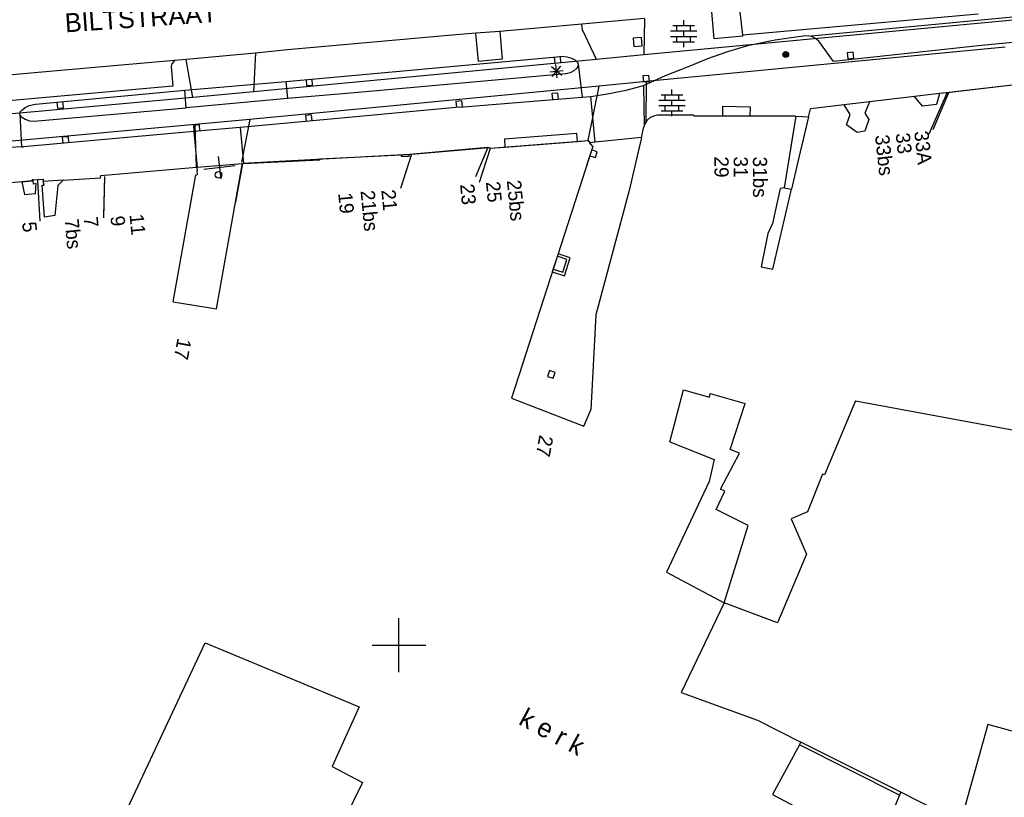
# Model space of a CAD drawing. Header units: millimetres. Extents: x 135944 to 142000, y 454200 to 456692.
# Tile 133 of 153: x 137172 to 137245, y 456289 to 456347. Entities that reach past the tile are written whole.
import ezdxf
from ezdxf.enums import TextEntityAlignment as Align

# ---------------------------------------------------------------- set-up
doc = ezdxf.new("R2010")
doc.units = ezdxf.units.MM
for name, color, linetype in [('TotaalGBKN2013_Bistad', 251, 'Continuous'), ('TotaalGBKN2013X$0$DELETE-LEVEL', 251, 'Continuous'), ('TotaalGBKN2013X$0$Xref', 251, 'Continuous')]:
    doc.layers.add(name, color=color, linetype=linetype)
doc.styles.add('TotaalGBKN2013X$0$GBKN binnenstad 2009$0$Standard', font='txt')

# ---------------------------------------------------------------- blocks, each defined once
blk = doc.blocks.new('TotaalGBKN2013X$0$GBKN binnenstad 2009')
at = {"layer": 'TotaalGBKN2013_Bistad'}
for p, q in [((137256626, 456347699), (137239616, 456346133)), ((137239616, 456346133), (137230640, 456345270)), ((137218025, 456345191), (137217407, 456345137)), ((137217407, 456345137), (137217461, 456344519)), ((137218079, 456344573), (137218025, 456345191)), ((137226252, 456344670), (137227957, 456345000)), ((137227957, 456345000), (137229676, 456345251)), ((137229676, 456345251), (137229891, 456345277)), ((137229891, 456345277), (137230211, 456345327)), ((137230211, 456345327), (137230533, 456345298)), ((137230533, 456345298), (137230640, 456345270)), ((137230684, 456345255), (137230640, 456345270)), ((137230976, 456345111), (137230684, 456345255)), ((137231223, 456344900), (137230976, 456345111)), ((137253122, 456345547), (137243315, 456344591)), ((137217461, 456344519), (137218079, 456344573)), ((137224439, 456344139), (137225939, 456344587)), ((137225939, 456344587), (137226252, 456344670)), ((137231412, 456344635), (137231223, 456344900)), ((137232307, 456343388), (137231412, 456344635)), ((137243315, 456344591), (137232307, 456343388)), ((137191584, 456341914), (137211747, 456343739)), ((137211551, 456343730), (137211592, 456343282)), ((137211747, 456343739), (137212114, 456343788)), ((137212041, 456343324), (137211999, 456343772)), ((137212114, 456343788), (137212483, 456343757)), ((137212483, 456343757), (137212837, 456343648)), ((137212837, 456343648), (137213124, 456343490)), ((137213124, 456343490), (137213251, 456343371)), ((137221518, 456343016), (137222964, 456343615)), ((137222964, 456343615), (137224439, 456344139)), ((137233779, 456344086), (137233331, 456344044)), ((137233331, 456344044), (137233373, 456343596)), ((137233373, 456343596), (137233821, 456343638)), ((137233821, 456343638), (137233779, 456344086)), ((137212107, 456342353), (137211337, 456342993)), ((137211402, 456342288), (137212042, 456343058)), ((137211592, 456343282), (137212041, 456343324)), ((137211768, 456342175), (137211676, 456343171)), ((137213219, 456342902), (137213000, 456342697)), ((137213297, 456343037), (137213219, 456342902)), ((137213251, 456343371), (137213313, 456343208)), ((137213315, 456343191), (137213297, 456343037)), ((137213313, 456343208), (137213315, 456343191)), ((137213315, 456343191), (137213618, 456340745)), ((137219826, 456342347), (137221518, 456343016)), ((137193095, 456342051), (137193136, 456341603)), ((137193585, 456341645), (137193543, 456342093)), ((137212386, 456342487), (137196701, 456341069)), ((137211224, 456342627), (137212220, 456342719)), ((137212441, 456342490), (137212386, 456342487)), ((137212734, 456342556), (137212441, 456342490)), ((137213000, 456342697), (137212734, 456342556)), ((137218576, 456342366), (137218128, 456342324)), ((137218128, 456342324), (137218170, 456341876)), ((137218176, 456341605), (137219826, 456342347)), ((137218618, 456341918), (137218576, 456342366)), ((137184085, 456341265), (137191584, 456341914)), ((137191584, 456341914), (137191712, 456340644)), ((137193136, 456341603), (137193585, 456341645)), ((137215635, 456341009), (137216990, 456341290)), ((137216990, 456341290), (137218176, 456341605)), ((137218170, 456341876), (137218618, 456341918)), ((137218176, 456341605), (137218225, 456338604)), ((137248421, 456341981), (137240880, 456341092)), ((137172989, 456340215), (137184085, 456341265)), ((137184191, 456339964), (137184085, 456341265)), ((137191712, 456340644), (137184191, 456339964)), ((137196701, 456341069), (137191712, 456340644)), ((137204491, 456340001), (137213618, 456340745)), ((137211812, 456341051), (137211363, 456341009)), ((137211363, 456341009), (137211405, 456340561)), ((137211853, 456340603), (137211812, 456341051)), ((137213618, 456340745), (137214266, 456340806)), ((137214266, 456340806), (137215635, 456341009)), ((137214586, 456337397), (137214266, 456340806)), ((137238324, 456340791), (137234989, 456340398)), ((137240180, 456341009), (137238324, 456340791)), ((137238924, 456340070), (137238324, 456340791)), ((137239726, 456338335), (137240882, 456341103)), ((137240180, 456341009), (137239969, 456340191)), ((137240880, 456341092), (137240180, 456341009)), ((137171951, 456339764), (137172216, 456339982)), ((137172216, 456339982), (137172524, 456340132)), ((137172524, 456340132), (137172859, 456340207)), ((137172859, 456340207), (137172989, 456340215)), ((137173157, 456338985), (137184191, 456339964)), ((137174579, 456340365), (137174620, 456339917)), ((137174620, 456339917), (137175069, 456339959)), ((137175069, 456339959), (137175027, 456340407)), ((137204491, 456340001), (137193321, 456338961)), ((137204675, 456340467), (137204227, 456340425)), ((137204227, 456340425), (137204269, 456339977)), ((137204717, 456340019), (137204675, 456340467)), ((137224070, 456339334), (137224080, 456340080)), ((137224080, 456340080), (137226110, 456340030)), ((137226110, 456340030), (137226090, 456339338)), ((137230446, 456339276), (137230591, 456339879)), ((137233106, 456340176), (137230591, 456339879)), ((137234989, 456340398), (137233106, 456340176)), ((137233548, 456339458), (137233106, 456340176)), ((137234989, 456340398), (137234644, 456339560)), ((137239969, 456340191), (137238924, 456340070)), ((137171811, 456339487), (137171853, 456339655)), ((137171811, 456339487), (137171951, 456337052)), ((137171811, 456339487), (137171843, 456339376)), ((137171843, 456339376), (137171908, 456339282)), ((137171853, 456339655), (137171951, 456339764)), ((137171908, 456339282), (137172207, 456339099)), ((137172207, 456339099), (137172539, 456338988)), ((137193507, 456339427), (137193059, 456339386)), ((137193059, 456339386), (137193100, 456338938)), ((137193548, 456338978), (137193507, 456339427)), ((137218658, 456339208), (137218439, 456339007)), ((137218922, 456339342), (137218658, 456339208)), ((137219213, 456339402), (137218922, 456339342)), ((137221887, 456339399), (137219213, 456339402)), ((137221912, 456339329), (137221887, 456339399)), ((137229502, 456339345), (137221912, 456339329)), ((137229502, 456339345), (137228635, 456334003)), ((137229502, 456339345), (137230446, 456339276)), ((137230446, 456339276), (137229699, 456336162)), ((137233270, 456338686), (137233548, 456339458)), ((137234644, 456339560), (137234941, 456339075)), ((137172539, 456338988), (137172888, 456338956)), ((137172888, 456338956), (137173157, 456338985)), ((137185166, 456338685), (137184718, 456338645)), ((137184718, 456338645), (137184758, 456338197)), ((137188208, 456338503), (137184751, 456338194)), ((137185206, 456338237), (137185166, 456338685)), ((137193321, 456338961), (137188208, 456338503)), ((137188208, 456338503), (137188444, 456335824)), ((137218025, 456337738), (137218212, 456338553)), ((137218225, 456338604), (137218212, 456338553)), ((137218281, 456338756), (137218225, 456338604)), ((137218439, 456339007), (137218281, 456338756)), ((137234067, 456338118), (137233270, 456338686)), ((137234941, 456339075), (137234625, 456338226)), ((137184751, 456338194), (137172091, 456337061)), ((137175426, 456337805), (137174978, 456337765)), ((137174978, 456337765), (137175018, 456337317)), ((137175466, 456337357), (137175426, 456337805)), ((137184751, 456338194), (137184994, 456335516)), ((137218025, 456337738), (137214586, 456337397)), ((137218025, 456337738), (137217121, 456333805)), ((137234625, 456338226), (137234067, 456338118)), ((137171951, 456337052), (137171120, 456336999)), ((137171951, 456337052), (137172091, 456337061)), ((137200930, 456336500), (137206717, 456337008)), ((137206784, 456336930), (137205966, 456334390)), ((137206717, 456337008), (137206752, 456336943)), ((137206752, 456336943), (137206783, 456336945)), ((137206783, 456336945), (137214065, 456337518)), ((137214403, 456337085), (137208363, 456318366)), ((137214065, 456337518), (137214190, 456337358)), ((137214586, 456337397), (137214190, 456337358)), ((137214403, 456337085), (137214190, 456337358)), ((137186568, 456336331), (137186772, 456334679)), ((137194120, 456336160), (137200159, 456336464)), ((137200930, 456336500), (137200112, 456333960)), ((137200159, 456336464), (137200174, 456336354)), ((137200174, 456336354), (137200773, 456336353)), ((137200773, 456336353), (137200788, 456336488)), ((137200788, 456336488), (137200930, 456336500)), ((137214182, 456336395), (137214611, 456336258)), ((137214748, 456336687), (137214319, 456336823)), ((137214611, 456336258), (137214748, 456336687)), ((137178124, 456334956), (137184943, 456335537)), ((137184943, 456335537), (137184980, 456335540)), ((137184982, 456335515), (137184943, 456335537)), ((137184980, 456335540), (137184982, 456335515)), ((137184994, 456335516), (137184982, 456335515)), ((137184982, 456335515), (137185002, 456335299)), ((137188363, 456335780), (137184994, 456335516)), ((137187834, 456335649), (137185506, 456335361)), ((137186450, 456325010), (137188350, 456335706)), ((137188350, 456335706), (137188363, 456335780)), ((137188363, 456335780), (137188370, 456335820)), ((137188444, 456335824), (137188370, 456335820)), ((137188444, 456335824), (137194120, 456336075)), ((137194120, 456336075), (137194120, 456336160)), ((137229699, 456336162), (137229175, 456333896)), ((137175052, 456334566), (137177823, 456334754)), ((137177823, 456334754), (137177838, 456334932)), ((137177838, 456334932), (137178124, 456334956)), ((137178114, 456334859), (137178031, 456331784)), ((137183220, 456325530), (137184900, 456334960)), ((137184900, 456334960), (137185030, 456335000)), ((137185030, 456335000), (137185002, 456335299)), ((137171970, 456334455), (137169946, 456334256)), ((137171970, 456334455), (137172748, 456334532)), ((137171970, 456334455), (137172157, 456333516)), ((137172728, 456334602), (137172822, 456334606)), ((137172748, 456334532), (137172728, 456334602)), ((137172822, 456334606), (137173124, 456334620)), ((137172838, 456334269), (137172822, 456334606)), ((137173029, 456334340), (137172838, 456334269)), ((137172978, 456333586), (137173029, 456334340)), ((137173124, 456334620), (137173558, 456334640)), ((137173128, 456334556), (137173303, 456331516)), ((137173474, 456334193), (137173621, 456334212)), ((137173653, 456331829), (137173474, 456334193)), ((137173558, 456334640), (137173565, 456334466)), ((137175052, 456334566), (137173565, 456334466)), ((137173621, 456334212), (137173565, 456334466)), ((137174633, 456334180), (137174423, 456331950)), ((137175052, 456334566), (137174633, 456334180)), ((137228635, 456334003), (137228330, 456333949)), ((137228635, 456334003), (137229175, 456333896)), ((137172157, 456333516), (137172978, 456333586)), ((137217121, 456333805), (137214640, 456324558)), ((137228330, 456333949), (137227773, 456331360)), ((137227799, 456327951), (137229175, 456333896)), ((137174423, 456331950), (137173653, 456331829)), ((137227773, 456331360), (137227416, 456330618)), ((137227416, 456330618), (137226916, 456328124)), ((137212487, 456328686), (137211772, 456328915)), ((137212178, 456327728), (137212487, 456328686)), ((137226916, 456328124), (137227799, 456327951)), ((137211463, 456327957), (137212178, 456327728)), ((137183220, 456325530), (137186450, 456325010)), ((137214640, 456324558), (137214275, 456317500)), ((137211186, 456320416), (137211048, 456319988)), ((137211614, 456320278), (137211186, 456320416)), ((137211476, 456319850), (137211614, 456320278)), ((137211048, 456319988), (137211476, 456319850)), ((137220129, 456315131), (137221163, 456318997)), ((137221163, 456318997), (137223077, 456318452)), ((137223077, 456318452), (137223149, 456318704)), ((137223149, 456318704), (137225733, 456317969)), ((137208363, 456318366), (137213743, 456316280)), ((137224633, 456314550), (137225733, 456317969)), ((137233948, 456318175), (137231645, 456312664)), ((137233948, 456318175), (137248081, 456315563)), ((137213743, 456316280), (137214275, 456317500)), ((137220129, 456315131), (137223425, 456313817)), ((137223911, 456311613), (137225313, 456314282)), ((137225313, 456314282), (137224633, 456314550)), ((137223425, 456313817), (137223073, 456312173)), ((137223073, 456312173), (137219886, 456305438)), ((137231499, 456312721), (137230383, 456309905)), ((137231645, 456312664), (137231499, 456312721)), ((137223572, 456310084), (137224228, 456311460)), ((137224228, 456311460), (137223911, 456311613)), ((137225958, 456308902), (137223572, 456310084)), ((137230383, 456309905), (137229167, 456309385)), ((137229167, 456309385), (137230308, 456306756)), ((137224177, 456303138), (137225958, 456308902)), ((137230308, 456306756), (137228146, 456301650)), ((137219886, 456305438), (137224177, 456303138)), ((137224177, 456303138), (137220971, 456296479)), ((137228146, 456301650), (137224177, 456303138)), ((137200000, 456300000), (137200000, 456302000)), ((137179502, 456287157), (137185598, 456300182)), ((137185598, 456300182), (137197041, 456295423)), ((137198000, 456300000), (137200000, 456300000)), ((137200000, 456300000), (137202000, 456300000)), ((137200000, 456298000), (137200000, 456300000)), ((137220971, 456296479), (137226648, 456294429)), ((137197041, 456295423), (137195039, 456290971)), ((137226648, 456294429), (137229889, 456292800)), ((137243785, 456294109), (137241734, 456286826)), ((137246747, 456293293), (137243785, 456294109)), ((137229773, 456292586), (137227776, 456288903)), ((137229773, 456292586), (137229889, 456292800)), ((137237207, 456288852), (137229773, 456292586)), ((137237302, 456289076), (137229889, 456292800)), ((137195039, 456290971), (137197290, 456289788)), ((137197290, 456289788), (137195699, 456286558)), ((137227776, 456288903), (137229819, 456287817)), ((137237207, 456288852), (137234007, 456281287)), ((137237302, 456289076), (137237207, 456288852)), ((137241734, 456286826), (137237302, 456289076))]:
    blk.add_line(p, q, dxfattribs=at)
for centre, radius in [((137228754, 456343928), 215), ((137228754, 456343928), 155), ((137228754, 456343928), 95), ((137228754, 456343928), 35), ((137186590, 456334968), 250)]:
    blk.add_circle(centre, radius, dxfattribs=at)
blk.add_3dface([(137211833, 456329105), (137211401, 456327766), (137212306, 456327474), (137212738, 456328813)], dxfattribs=at)
at = {"layer": 'TotaalGBKN2013_Bistad', "style": 'TotaalGBKN2013X$0$GBKN binnenstad 2009$0$Standard'}
blk.add_text('BILTSTRAAT', height=1400, rotation=3.9974, dxfattribs=at).set_placement((137175216, 456345561))
for s, rotation, p in [('33bs', 276.2579, (137235910.9, 456337958.4)), ('33', 276.2579, (137237443.9, 456338095.4)), ('33A', 276.2579, (137238828.9, 456338240.4)), ('29', 270.1314, (137223982, 456336339.2)), ('31', 270.1314, (137225412, 456336336.2)), ('31bs', 270.1314, (137226842, 456336332.2)), ('23', 275.4107, (137205067.7, 456334307.7)), ('25', 275.3987, (137206989.7, 456334487.6)), ('25bs', 275.4107, (137208547.7, 456334590.7)), ('19', 275.4107, (137196006.7, 456333647.7)), ('21bs', 275.4107, (137197668.7, 456333825.7)), ('21', 275.4107, (137199214.7, 456333877.7)), ('7', 275.4107, (137177082.7, 456331858.7)), ('9', 275.3987, (137179073.7, 456331926.6)), ('11', 275.4107, (137180496.7, 456332060.7)), ('5', 275.4107, (137172512.7, 456331487.7)), ('7bs', 275.4107, (137175660.7, 456331723.7))]:
    blk.add_text(s, height=1054, rotation=rotation, dxfattribs=at).set_placement(p, align=Align.MIDDLE_LEFT)
for s, p in [('17', (137183782.1, 456321244.4)), ('27', (137210683.7, 456314034.8))]:
    blk.add_text(s, height=1054, rotation=259.4479, dxfattribs=at).set_placement(p, align=Align.MIDDLE_RIGHT)
blk.add_text('k e r k', height=1400, rotation=331.798372, dxfattribs=at).set_placement((137211407.9, 456293592.9), align=Align.MIDDLE)

msp = doc.modelspace()

# ---------------------------------------------------------------- linework, layer by layer
at = {"layer": 'TotaalGBKN2013X$0$DELETE-LEVEL'}
for p, q in [((137271.238, 456348.83), (137244.874, 456346.399)), ((137218.245, 456346.599), (137213.601, 456346.186)), ((137218.245, 456346.599), (137218.211, 456343.902)), ((137221.167, 456346.067), (137221.167, 456346.467)), ((137223.443, 456345.073), (137223.267, 456347.084)), ((137225.556, 456345.353), (137225.366, 456347.081)), ((137243.06, 456346.917), (137225.556, 456345.353)), ((137213.601, 456346.186), (137207.502, 456345.639)), ((137213.641, 456345.762), (137213.601, 456346.186)), ((137214.694, 456343.542), (137213.641, 456345.762)), ((137244.874, 456346.399), (137218.211, 456343.902)), ((137220.367, 456346.067), (137221.967, 456346.067)), ((137220.667, 456345.667), (137220.667, 456346.067)), ((137221.667, 456345.667), (137221.667, 456346.067)), ((137204.219, 456345.391), (137191.716, 456344.254)), ((137205.71, 456345.494), (137204.219, 456345.391)), ((137207.502, 456345.639), (137205.71, 456345.494)), ((137205.919, 456343.399), (137205.71, 456345.494)), ((137207.502, 456345.639), (137207.666, 456343.564)), ((137220.187, 456345.667), (137222.147, 456345.667)), ((137220.187, 456345.267), (137222.147, 456345.267)), ((137220.667, 456344.867), (137220.667, 456345.267)), ((137221.167, 456345.267), (137221.167, 456345.667)), ((137221.667, 456344.867), (137221.667, 456345.267)), ((137225.563, 456345.285), (137223.443, 456345.073)), ((137225.563, 456345.285), (137225.556, 456345.353)), ((137191.716, 456344.254), (137189.343, 456344.019)), ((137245.072, 456344.456), (137218.391, 456341.9)), ((137220.367, 456344.867), (137221.967, 456344.867)), ((137221.167, 456344.467), (137221.167, 456344.867)), ((137184.175, 456343.552), (137183.311, 456343.477)), ((137189.343, 456344.019), (137184.175, 456343.552)), ((137184.69, 456340.712), (137184.175, 456343.552)), ((137189.343, 456344.019), (137189.2, 456341.139)), ((137214.694, 456343.542), (137189.2, 456341.139)), ((137207.666, 456343.564), (137205.919, 456343.399)), ((137218.211, 456343.902), (137214.694, 456343.542)), ((137183.311, 456343.477), (137174.306, 456342.672)), ((137183.122, 456343.227), (137183.071, 456343.024)), ((137183.071, 456343.024), (137183.191, 456341.577)), ((137183.311, 456343.477), (137183.122, 456343.227)), ((137174.306, 456342.672), (137165.223, 456341.863)), ((137183.191, 456341.577), (137165.673, 456340.008)), ((137214.876, 456341.564), (137188.916, 456339.075)), ((137214.065, 456337.518), (137214.876, 456341.564)), ((137218.391, 456341.9), (137214.876, 456341.564)), ((137218.391, 456341.9), (137218.346, 456338.859)), ((137220.298, 456340.925), (137220.298, 456341.325)), ((137248.352, 456341.973), (137240.746, 456341.076)), ((137184.69, 456340.712), (137153.031, 456337.855)), ((137189.2, 456341.139), (137184.69, 456340.712)), ((137219.498, 456340.925), (137221.098, 456340.925)), ((137219.798, 456340.525), (137219.798, 456340.925)), ((137220.798, 456340.525), (137220.798, 456340.925)), ((137238.324, 456340.791), (137234.989, 456340.398)), ((137240.18, 456341.009), (137238.324, 456340.791)), ((137238.924, 456340.07), (137238.324, 456340.791)), ((137239.411, 456338.013), (137240.746, 456341.07)), ((137240.18, 456341.009), (137239.969, 456340.191)), ((137240.746, 456341.076), (137240.18, 456341.009)), ((137219.318, 456340.525), (137221.278, 456340.525)), ((137219.318, 456340.125), (137221.278, 456340.125)), ((137219.798, 456339.725), (137219.798, 456340.125)), ((137220.298, 456340.125), (137220.298, 456340.525)), ((137220.798, 456339.725), (137220.798, 456340.125)), ((137224.07, 456339.334), (137224.08, 456340.08)), ((137224.08, 456340.08), (137226.11, 456340.03)), ((137226.11, 456340.03), (137226.09, 456339.338)), ((137230.446, 456339.276), (137230.591, 456339.879)), ((137233.106, 456340.176), (137230.591, 456339.879)), ((137234.989, 456340.398), (137233.106, 456340.176)), ((137233.548, 456339.458), (137233.106, 456340.176)), ((137234.989, 456340.398), (137234.644, 456339.56)), ((137239.969, 456340.191), (137238.924, 456340.07)), ((137218.658, 456339.208), (137218.439, 456339.007)), ((137218.922, 456339.342), (137218.658, 456339.208)), ((137219.213, 456339.402), (137218.922, 456339.342)), ((137221.887, 456339.399), (137219.213, 456339.402)), ((137219.498, 456339.725), (137221.098, 456339.725)), ((137220.298, 456339.325), (137220.298, 456339.725)), ((137221.912, 456339.329), (137221.887, 456339.399)), ((137229.502, 456339.345), (137221.912, 456339.329)), ((137229.502, 456339.345), (137229.137, 456337.096)), ((137229.502, 456339.345), (137230.446, 456339.276)), ((137230.446, 456339.276), (137229.94, 456337.168)), ((137233.27, 456338.686), (137233.548, 456339.458)), ((137234.644, 456339.56), (137234.941, 456339.075)), ((137184.849, 456338.706), (137150.95, 456335.639)), ((137188.916, 456339.075), (137184.849, 456338.706)), ((137184.943, 456335.537), (137184.849, 456338.706)), ((137188.916, 456339.075), (137188.302, 456335.903)), ((137218.025, 456337.738), (137218.212, 456338.553)), ((137218.225, 456338.604), (137218.212, 456338.553)), ((137218.281, 456338.756), (137218.225, 456338.604)), ((137218.346, 456338.859), (137218.281, 456338.756)), ((137218.439, 456339.007), (137218.346, 456338.859)), ((137234.067, 456338.118), (137233.27, 456338.686)), ((137234.941, 456339.075), (137234.625, 456338.226)), ((137213.221, 456338.054), (137207.838, 456337.631)), ((137207.838, 456337.631), (137207.885, 456337.032)), ((137213.268, 456337.455), (137213.221, 456338.054)), ((137218.025, 456337.738), (137214.586, 456337.397)), ((137218.025, 456337.738), (137217.64, 456336.061)), ((137234.625, 456338.226), (137234.067, 456338.118)), ((137206.612, 456336.999), (137200.788, 456336.488)), ((137206.612, 456336.999), (137205.695, 456334.813)), ((137206.612, 456336.999), (137206.717, 456337.008)), ((137206.717, 456337.008), (137206.752, 456336.943)), ((137206.752, 456336.943), (137207.885, 456337.032)), ((137207.885, 456337.032), (137213.268, 456337.455)), ((137213.268, 456337.455), (137214.065, 456337.518)), ((137214.403, 456337.085), (137213.948, 456335.676)), ((137214.065, 456337.518), (137214.19, 456337.358)), ((137214.586, 456337.397), (137214.19, 456337.358)), ((137214.403, 456337.085), (137214.19, 456337.358)), ((137200.788, 456336.488), (137188.37, 456335.818)), ((137178.124, 456334.956), (137184.943, 456335.537)), ((137184.98, 456335.54), (137184.943, 456335.537)), ((137184.982, 456335.515), (137184.98, 456335.54)), ((137184.982, 456335.515), (137185.002, 456335.299)), ((137188.37, 456335.818), (137187.86, 456332.949)), ((137175.052, 456334.566), (137177.823, 456334.754)), ((137177.823, 456334.754), (137177.838, 456334.932)), ((137177.838, 456334.932), (137178.124, 456334.956)), ((137178.114, 456334.859), (137178.035, 456331.922)), ((137184.479, 456332.596), (137184.9, 456334.96)), ((137184.9, 456334.96), (137185.03, 456335)), ((137185.03, 456335), (137185.002, 456335.299)), ((137171.97, 456334.455), (137169.946, 456334.256)), ((137172.748, 456334.532), (137171.97, 456334.455)), ((137171.97, 456334.455), (137172.157, 456333.516)), ((137172.822, 456334.606), (137172.728, 456334.602)), ((137172.728, 456334.602), (137172.748, 456334.532)), ((137172.822, 456334.606), (137173.174, 456334.622)), ((137172.838, 456334.269), (137172.822, 456334.606)), ((137173.029, 456334.34), (137172.838, 456334.269)), ((137172.978, 456333.586), (137173.029, 456334.34)), ((137173.128, 456334.556), (137173.303, 456331.516)), ((137173.174, 456334.622), (137173.558, 456334.64)), ((137173.474, 456334.193), (137173.621, 456334.212)), ((137173.653, 456331.829), (137173.474, 456334.193)), ((137173.558, 456334.64), (137173.565, 456334.466)), ((137175.052, 456334.566), (137173.565, 456334.466)), ((137173.621, 456334.212), (137173.565, 456334.466)), ((137174.633, 456334.18), (137174.423, 456331.95)), ((137175.052, 456334.566), (137174.633, 456334.18)), ((137172.157, 456333.516), (137172.978, 456333.586)), ((137174.423, 456331.95), (137173.653, 456331.829))]:
    msp.add_line(p, q, dxfattribs=at)

# ---------------------------------------------------------------- block references
at = {"layer": 'TotaalGBKN2013X$0$Xref', "xscale": 0.0009999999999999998, "yscale": 0.0009999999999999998, "zscale": 0.0009999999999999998}
msp.add_blockref('TotaalGBKN2013X$0$GBKN binnenstad 2009', (0, 0), dxfattribs=at)

doc.saveas('drawing.dxf')
